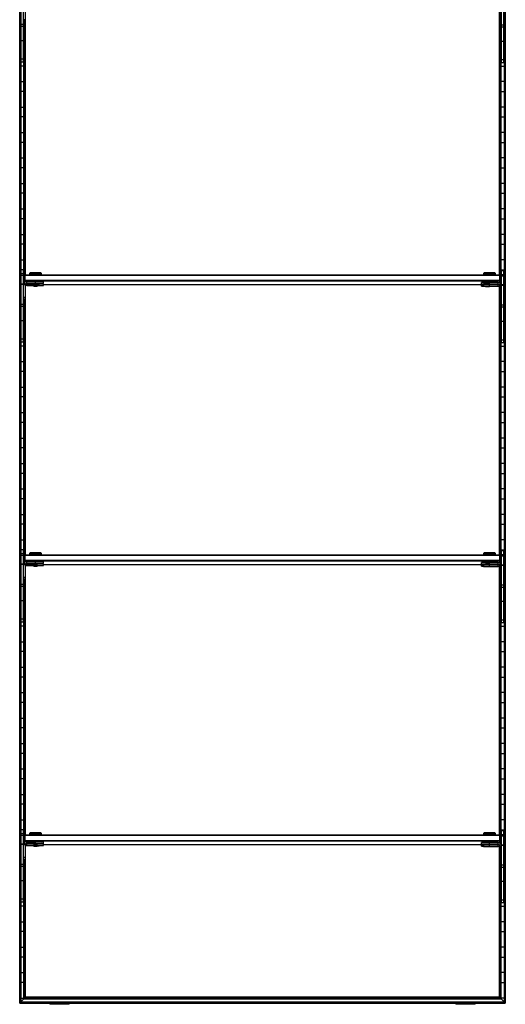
# Model space of a CAD drawing. Header units: millimetres. Extents: x -305 to 305, y -1202 to 1202.
# Tile 1 of 2: x -305 to 305, y -1202 to 36. Entities that reach past the tile are written whole.
import ezdxf

# ---------------------------------------------------------------- set-up
doc = ezdxf.new("R2010")
doc.units = ezdxf.units.MM

msp = doc.modelspace()

# ---------------------------------------------------------------- linework, layer by layer
at = {"color": 7, "linetype": 'Continuous', "lineweight": 25}
for p, q in [((-304.9, -1200), (-304.9, 1200)), ((-304.5, 1199.7), (-304.5, -1199.7)), ((-303.7, -1198.8), (-303.7, 1198.8)), ((-303.4, 1198.5), (-303.4, -1198.5)), ((303.4, 1198.5), (303.4, -1198.5)), ((303.7, -1198.8), (303.7, 1198.8)), ((304.5, 1199.7), (304.5, -1199.7)), ((304.9, 1200), (304.9, -1200)), ((-303, -17.2), (-303, 73.8)), ((-300, -17.2), (-300, 73.8)), ((300, -18.2), (300, 72.8)), ((303, -18.2), (303, 72.8)), ((-298, 54.8), (-298, 35.9)), ((-297.4, -284.5), (-297.4, 53.3)), ((297.4, -284.5), (297.4, 52.3)), ((298, 53.8), (298, 34.9)), ((-300, 30.1), (-303, 30.1)), ((-300, 27.5), (-303, 27.5)), ((-298, 35.9), (-300, 35.9)), ((-299.6, -295.5), (-299.6, 35.9)), ((-299.3, 35.9), (-299.3, -294.9)), ((-298.5, -285), (-298.5, 35.9)), ((-298.1, 35.9), (-298.1, -284.6)), ((298, 35.2), (300, 35.2)), ((298, 34.9), (300, 34.9)), ((298.1, 34.9), (298.1, -284.6)), ((298.5, -285), (298.5, 34.9)), ((299.3, 34.9), (299.3, -295.9)), ((299.6, -296.5), (299.6, 34.9)), ((303, 29.1), (300, 29.1)), ((303, 26.5), (300, 26.5)), ((-303, 22.2), (-303.4, 22.2)), ((-299.6, 22.2), (-300, 22.2)), ((299.6, 22.2), (300, 22.2)), ((303, 22.2), (303.4, 22.2)), ((-304.9, 0), (-303, 0)), ((-303.4, 9.8), (-303, 9.8)), ((-300, 9.6), (-303, 9.6)), ((-300, 9.8), (-299.6, 9.8)), ((-300, 0), (-297.4, 0)), ((300, 0), (297.4, 0)), ((300, 9.8), (299.6, 9.8)), ((303, 8.6), (300, 8.6)), ((303.4, 9.8), (303, 9.8)), ((304.9, 0), (303, 0)), ((-303.4, -9.8), (-303, -9.8)), ((-300, -9.8), (-299.6, -9.8)), ((300, -9.8), (299.6, -9.8)), ((303.4, -9.8), (303, -9.8)), ((-299.6, -22.2), (-303.4, -22.2)), ((-300, -13.6), (-303, -13.6)), ((-300, -17.2), (-303, -17.2)), ((299.6, -22.2), (303.4, -22.2)), ((303, -14.6), (300, -14.6)), ((303, -18.2), (300, -18.2)), ((-303.4, -41.8), (-299.6, -41.8)), ((303.4, -41.8), (299.6, -41.8)), ((-299.6, -54.2), (-303.4, -54.2)), ((299.6, -54.2), (303.4, -54.2)), ((-303.4, -73.8), (-299.6, -73.8)), ((303.4, -73.8), (299.6, -73.8)), ((-299.6, -86.2), (-303.4, -86.2)), ((299.6, -86.2), (303.4, -86.2)), ((-303.4, -105.8), (-299.6, -105.8)), ((303.4, -105.8), (299.6, -105.8)), ((-299.6, -118.2), (-303.4, -118.2)), ((299.6, -118.2), (303.4, -118.2)), ((-303.4, -137.8), (-299.6, -137.8)), ((303.4, -137.8), (299.6, -137.8)), ((-299.6, -150.2), (-303.4, -150.2)), ((299.6, -150.2), (303.4, -150.2)), ((-303.4, -169.8), (-299.6, -169.8)), ((303.4, -169.8), (299.6, -169.8)), ((-299.6, -182.2), (-303.4, -182.2)), ((299.6, -182.2), (303.4, -182.2)), ((-303.4, -201.8), (-299.6, -201.8)), ((303.4, -201.8), (299.6, -201.8)), ((-299.6, -214.2), (-303.4, -214.2)), ((299.6, -214.2), (303.4, -214.2)), ((-303.4, -233.8), (-299.6, -233.8)), ((303.4, -233.8), (299.6, -233.8)), ((-299.6, -246.2), (-303.4, -246.2)), ((299.6, -246.2), (303.4, -246.2)), ((-303.4, -265.8), (-299.6, -265.8)), ((303.4, -265.8), (299.6, -265.8)), ((-299.6, -278.2), (-303.4, -278.2)), ((-303, -369.2), (-303, -278.2)), ((-300, -283.5), (-303, -283.5)), ((-300, -369.2), (-300, -278.2)), ((-299, -285.5), (-298, -284.5)), ((-298, -293.7), (-298, -284.5)), ((-298, -284.5), (298, -284.5)), ((-291.7, -282.1), (-292.5, -282.9)), ((-292.5, -282.9), (-292.5, -284.3)), ((-291.8, -284.3), (-291.8, -284.5)), ((-285, -284.2), (-285, -282)), ((-285, -284.2), (-285, -284.5)), ((-277.5, -282.9), (-278.3, -282.1)), ((-278.2, -284.5), (-278.2, -284.3)), ((-277.5, -284.3), (-277.5, -282.9)), ((278.3, -282.1), (277.5, -282.9)), ((277.5, -282.9), (277.5, -284.3)), ((278.2, -284.3), (278.2, -284.5)), ((285, -284.2), (285, -282)), ((285, -284.2), (285, -284.5)), ((292.5, -282.9), (291.7, -282.1)), ((291.8, -284.5), (291.8, -284.3)), ((292.5, -284.3), (292.5, -282.9)), ((298, -294.7), (298, -284.5)), ((299, -285.5), (298, -284.5)), ((299.6, -278.2), (303.4, -278.2)), ((300, -370.2), (300, -279.2)), ((300, -279.2), (303, -279.2)), ((303, -284.5), (300, -284.5)), ((303, -370.2), (303, -279.2)), ((-300, -285.4), (-303, -285.4)), ((-300, -296.4), (-303, -296.4)), ((-300, -296.9), (-303, -296.9)), ((-299, -285.5), (-299, -294.5)), ((-299, -285.5), (-298, -285.5)), ((-298, -291.5), (-299, -291.5)), ((-298, -292.5), (-299, -291.5)), ((298, -285.5), (-298, -285.5)), ((-298, -291.5), (298, -291.5)), ((298, -292.5), (-298, -292.5)), ((-296, -295.5), (-296, -293.2)), ((-285, -293.2), (-296, -293.2)), ((-285, -295.2), (-296, -295.2)), ((-296, -295.5), (-287.5, -295.5)), ((-296, -298.1), (-296, -295.8)), ((-287.5, -295.8), (-296, -295.8)), ((-287.5, -295.3), (-287.5, -295.8)), ((-287.5, -295.8), (-287, -296.3)), ((-285, -295.2), (-285, -293.2)), ((-285, -296.3), (-285, -295.3)), ((-285, -297.8), (-285, -296.4)), ((-283, -296.3), (-282.5, -295.8)), ((-282.5, -295.8), (-282.5, -295.3)), ((-275, -295.3), (-275, -293.3)), ((-275, -298), (-275, -296)), ((-275, -296.8), (278.2, -296.8)), ((275, -296.3), (275, -294.3)), ((275, -299), (275, -297)), ((278.2, -293.3), (278.2, -294.2)), ((278.2, -296.5), (278.2, -296.8)), ((283, -296.3), (283, -296.3)), ((285, -296.2), (285, -293.2)), ((296, -294.2), (285, -294.2)), ((296, -296.2), (285, -296.2)), ((285, -296.3), (285, -296.3)), ((285, -296.4), (285, -296.4)), ((285, -296.5), (296, -296.5)), ((285, -298.8), (285, -296.5)), ((296, -296.8), (285, -296.8)), ((287, -296.3), (287, -296.3)), ((291.8, -294.2), (291.8, -293.3)), ((291.8, -296.8), (291.8, -296.5)), ((296, -296.5), (296, -294.2)), ((296, -299.1), (296, -296.8)), ((296.5, -296.8), (297.1, -296.8)), ((299, -285.5), (298, -285.5)), ((298, -291.5), (299, -291.5)), ((298, -292.5), (299, -291.5)), ((299, -285.5), (299, -295.5)), ((303, -286.4), (300, -286.4)), ((-303.4, -297.8), (-303, -297.8)), ((-298, -297.2), (-300, -297.2)), ((-298, -297.2), (-298, -316.1)), ((-297.4, -636.5), (-297.4, -298.7)), ((-285, -297.8), (-296, -297.8)), ((-296, -298.1), (-287.5, -298.1)), ((-287.5, -298), (-287.5, -298.5)), ((-287.5, -298.5), (-287, -299)), ((-285, -298.9), (-285, -297.9)), ((-283, -299), (-282.5, -298.5)), ((-282.5, -298.5), (-282.5, -298)), ((283, -298.9), (283, -299)), ((296, -298.8), (285, -298.8)), ((285, -298.9), (285, -298.9)), ((285, -299), (285, -299)), ((285, -299.1), (296, -299.1)), ((287, -299), (287, -298.9)), ((297.4, -636.5), (297.4, -299.7)), ((298, -298.2), (300, -298.2)), ((298, -298.2), (298, -317.1)), ((303, -297.4), (300, -297.4)), ((300, -297.8), (300, -297.8)), ((303, -297.9), (300, -297.9)), ((303.4, -297.8), (303, -297.8)), ((-303, -310.2), (-303.4, -310.2)), ((-298, -313.2), (-300, -313.2)), ((-298, -313.5), (-300, -313.5)), ((-298, -315.8), (-300, -315.8)), ((-298, -316.1), (-300, -316.1)), ((-299.6, -647.5), (-299.6, -316.1)), ((-299.3, -316.1), (-299.3, -646.9)), ((-298.5, -637), (-298.5, -316.1)), ((-298.1, -316.1), (-298.1, -636.6)), ((298, -314.2), (300, -314.2)), ((298, -314.5), (300, -314.5)), ((298, -316.8), (300, -316.8)), ((298, -317.1), (300, -317.1)), ((298.1, -317.1), (298.1, -636.6)), ((298.5, -637), (298.5, -317.1)), ((299.3, -317.1), (299.3, -647.9)), ((299.6, -648.5), (299.6, -317.1)), ((303, -310.2), (303.4, -310.2)), ((-303.4, -329.8), (-303, -329.8)), ((-300, -321.9), (-303, -321.9)), ((-300, -324.5), (-303, -324.5)), ((-300, -329.8), (-299.6, -329.8)), ((300, -329.8), (299.6, -329.8)), ((303, -322.9), (300, -322.9)), ((303, -325.5), (300, -325.5)), ((303.4, -329.8), (303, -329.8)), ((-303, -342.2), (-303.4, -342.2)), ((-300, -342.4), (-303, -342.4)), ((-299.6, -342.2), (-300, -342.2)), ((299.6, -342.2), (300, -342.2)), ((303, -343.4), (300, -343.4)), ((303, -342.2), (303.4, -342.2)), ((-303.4, -361.8), (-303, -361.8)), ((-300, -365.6), (-303, -365.6)), ((-300, -369.2), (-303, -369.2)), ((-300, -361.8), (-299.6, -361.8)), ((300, -361.8), (299.6, -361.8)), ((303, -366.6), (300, -366.6)), ((303, -370.2), (300, -370.2)), ((303.4, -361.8), (303, -361.8)), ((-299.6, -374.2), (-303.4, -374.2)), ((299.6, -374.2), (303.4, -374.2)), ((-303.4, -393.8), (-299.6, -393.8)), ((303.4, -393.8), (299.6, -393.8)), ((-299.6, -406.2), (-303.4, -406.2)), ((299.6, -406.2), (303.4, -406.2)), ((-303.4, -425.8), (-299.6, -425.8)), ((303.4, -425.8), (299.6, -425.8)), ((-299.6, -438.2), (-303.4, -438.2)), ((299.6, -438.2), (303.4, -438.2)), ((-303.4, -457.8), (-299.6, -457.8)), ((303.4, -457.8), (299.6, -457.8)), ((-299.6, -470.2), (-303.4, -470.2)), ((299.6, -470.2), (303.4, -470.2)), ((-303.4, -489.8), (-299.6, -489.8)), ((303.4, -489.8), (299.6, -489.8)), ((-299.6, -502.2), (-303.4, -502.2)), ((299.6, -502.2), (303.4, -502.2)), ((-303.4, -521.8), (-299.6, -521.8)), ((303.4, -521.8), (299.6, -521.8)), ((-299.6, -534.2), (-303.4, -534.2)), ((299.6, -534.2), (303.4, -534.2)), ((-303.4, -553.8), (-299.6, -553.8)), ((303.4, -553.8), (299.6, -553.8)), ((-299.6, -566.2), (-303.4, -566.2)), ((299.6, -566.2), (303.4, -566.2)), ((-303.4, -585.8), (-299.6, -585.8)), ((303.4, -585.8), (299.6, -585.8)), ((-299.6, -598.2), (-303.4, -598.2)), ((299.6, -598.2), (303.4, -598.2)), ((-303.4, -617.8), (-299.6, -617.8)), ((303.4, -617.8), (299.6, -617.8)), ((-299.6, -630.2), (-303.4, -630.2)), ((-303, -721.2), (-303, -630.2)), ((-300, -721.2), (-300, -630.2)), ((299.6, -630.2), (303.4, -630.2)), ((-300, -635.5), (-303, -635.5)), ((-300, -637.4), (-303, -637.4)), ((-299, -637.5), (-298, -636.5)), ((-299, -637.5), (-299, -646.5)), ((-299, -637.5), (-298, -637.5)), ((-298, -643.5), (-299, -643.5)), ((-298, -644.5), (-299, -643.5)), ((-298, -645.7), (-298, -636.5)), ((-298, -636.5), (298, -636.5)), ((298, -637.5), (-298, -637.5)), ((-298, -643.5), (298, -643.5)), ((-291.7, -634.1), (-292.5, -634.9)), ((-292.5, -634.9), (-292.5, -636.3)), ((-291.8, -636.3), (-291.8, -636.5)), ((-285, -636.2), (-285, -634)), ((-285, -636.2), (-285, -636.5)), ((-277.5, -634.9), (-278.3, -634.1)), ((-278.2, -636.5), (-278.2, -636.3)), ((-277.5, -636.3), (-277.5, -634.9)), ((278.3, -634.1), (277.5, -634.9)), ((277.5, -634.9), (277.5, -636.3)), ((278.2, -636.3), (278.2, -636.5)), ((285, -636.2), (285, -634)), ((285, -636.2), (285, -636.5)), ((292.5, -634.9), (291.7, -634.1)), ((291.8, -636.5), (291.8, -636.3)), ((292.5, -636.3), (292.5, -634.9)), ((298, -646.7), (298, -636.5)), ((299, -637.5), (298, -636.5)), ((299, -637.5), (298, -637.5)), ((298, -643.5), (299, -643.5)), ((298, -644.5), (299, -643.5)), ((299, -637.5), (299, -647.5)), ((300, -722.2), (300, -631.2)), ((300, -631.2), (303, -631.2)), ((303, -636.5), (300, -636.5)), ((303, -638.4), (300, -638.4)), ((303, -722.2), (303, -631.2)), ((-303.4, -649.8), (-303, -649.8)), ((-300, -648.4), (-303, -648.4)), ((-300, -648.9), (-303, -648.9)), ((-298, -649.2), (-300, -649.2)), ((298, -644.5), (-298, -644.5)), ((-298, -649.2), (-298, -668.1)), ((-297.4, -988.5), (-297.4, -650.7)), ((-296, -647.5), (-296, -645.2)), ((-285, -645.2), (-296, -645.2)), ((-285, -647.2), (-296, -647.2)), ((-296, -647.5), (-287.5, -647.5)), ((-296, -650.1), (-296, -647.8)), ((-287.5, -647.8), (-296, -647.8)), ((-285, -649.8), (-296, -649.8)), ((-296, -650.1), (-287.5, -650.1)), ((-287.5, -647.3), (-287.5, -647.8)), ((-287.5, -647.8), (-287, -648.3)), ((-287.5, -650), (-287.5, -650.5)), ((-287.5, -650.5), (-287, -651)), ((-285, -647.2), (-285, -645.2)), ((-285, -648.3), (-285, -647.3)), ((-285, -649.8), (-285, -648.4)), ((-285, -650.9), (-285, -649.9)), ((-283, -648.3), (-282.5, -647.8)), ((-283, -651), (-282.5, -650.5)), ((-282.5, -647.8), (-282.5, -647.3)), ((-282.5, -650.5), (-282.5, -650)), ((-275, -647.3), (-275, -645.3)), ((-275, -650), (-275, -648)), ((-275, -648.8), (278.2, -648.8)), ((275, -648.3), (275, -646.3)), ((275, -651), (275, -649)), ((278.2, -645.3), (278.2, -646.2)), ((278.2, -648.5), (278.2, -648.8)), ((283, -648.3), (283, -648.3)), ((283, -650.9), (283, -651)), ((285, -648.2), (285, -645.2)), ((296, -646.2), (285, -646.2)), ((296, -648.2), (285, -648.2)), ((285, -648.3), (285, -648.3)), ((285, -648.4), (285, -648.4)), ((285, -648.5), (296, -648.5)), ((285, -650.8), (285, -648.5)), ((296, -648.8), (285, -648.8)), ((296, -650.8), (285, -650.8)), ((285, -650.9), (285, -650.9)), ((285, -651), (285, -651)), ((285, -651.1), (296, -651.1)), ((287, -648.3), (287, -648.3)), ((287, -651), (287, -650.9)), ((291.8, -646.2), (291.8, -645.3)), ((291.8, -648.8), (291.8, -648.5)), ((296, -648.5), (296, -646.2)), ((296, -651.1), (296, -648.8)), ((296.5, -648.8), (297.1, -648.8)), ((297.4, -988.5), (297.4, -651.7)), ((298, -650.2), (298, -669.1)), ((298, -650.2), (300, -650.2)), ((303, -649.4), (300, -649.4)), ((300, -649.8), (300, -649.8)), ((303, -649.9), (300, -649.9)), ((303.4, -649.8), (303, -649.8)), ((-303, -662.2), (-303.4, -662.2)), ((-298, -665.2), (-300, -665.2)), ((-298, -665.5), (-300, -665.5)), ((-298, -667.8), (-300, -667.8)), ((-298, -668.1), (-300, -668.1)), ((-299.6, -999.5), (-299.6, -668.1)), ((-299.3, -668.1), (-299.3, -998.9)), ((-298.5, -989), (-298.5, -668.1)), ((-298.1, -668.1), (-298.1, -988.6)), ((298, -666.2), (300, -666.2)), ((298, -666.5), (300, -666.5)), ((303, -662.2), (303.4, -662.2)), ((-300, -673.9), (-303, -673.9)), ((-300, -676.5), (-303, -676.5)), ((298, -668.8), (300, -668.8)), ((298, -669.1), (300, -669.1)), ((298.1, -669.1), (298.1, -988.6)), ((298.5, -989), (298.5, -669.1)), ((299.3, -669.1), (299.3, -999.9)), ((299.6, -1000.5), (299.6, -669.1)), ((303, -674.9), (300, -674.9)), ((303, -677.5), (300, -677.5)), ((-303.4, -681.8), (-303, -681.8)), ((-300, -681.8), (-299.6, -681.8)), ((300, -681.8), (299.6, -681.8)), ((303.4, -681.8), (303, -681.8)), ((-303, -694.2), (-303.4, -694.2)), ((-300, -694.4), (-303, -694.4)), ((-299.6, -694.2), (-300, -694.2)), ((299.6, -694.2), (300, -694.2)), ((303, -695.4), (300, -695.4)), ((303, -694.2), (303.4, -694.2)), ((-303.4, -713.8), (-303, -713.8)), ((-300, -717.6), (-303, -717.6)), ((-300, -713.8), (-299.6, -713.8)), ((300, -713.8), (299.6, -713.8)), ((303.4, -713.8), (303, -713.8)), ((-299.6, -726.2), (-303.4, -726.2)), ((-300, -721.2), (-303, -721.2)), ((299.6, -726.2), (303.4, -726.2)), ((303, -718.6), (300, -718.6)), ((303, -722.2), (300, -722.2)), ((-303.4, -745.8), (-299.6, -745.8)), ((303.4, -745.8), (299.6, -745.8)), ((-299.6, -758.2), (-303.4, -758.2)), ((299.6, -758.2), (303.4, -758.2)), ((-303.4, -777.8), (-299.6, -777.8)), ((303.4, -777.8), (299.6, -777.8)), ((-299.6, -790.2), (-303.4, -790.2)), ((299.6, -790.2), (303.4, -790.2)), ((-303.4, -809.8), (-299.6, -809.8)), ((303.4, -809.8), (299.6, -809.8)), ((-299.6, -822.2), (-303.4, -822.2)), ((299.6, -822.2), (303.4, -822.2)), ((-303.4, -841.8), (-299.6, -841.8)), ((303.4, -841.8), (299.6, -841.8)), ((-299.6, -854.2), (-303.4, -854.2)), ((299.6, -854.2), (303.4, -854.2)), ((-303.4, -873.8), (-299.6, -873.8)), ((303.4, -873.8), (299.6, -873.8)), ((-299.6, -886.2), (-303.4, -886.2)), ((299.6, -886.2), (303.4, -886.2)), ((-303.4, -905.8), (-299.6, -905.8)), ((303.4, -905.8), (299.6, -905.8)), ((-299.6, -918.2), (-303.4, -918.2)), ((299.6, -918.2), (303.4, -918.2)), ((-303.4, -937.8), (-299.6, -937.8)), ((303.4, -937.8), (299.6, -937.8)), ((-299.6, -950.2), (-303.4, -950.2)), ((299.6, -950.2), (303.4, -950.2)), ((-303.4, -969.8), (-299.6, -969.8)), ((303.4, -969.8), (299.6, -969.8)), ((-299.6, -982.2), (-303.4, -982.2)), ((-303, -1073.2), (-303, -982.2)), ((-300, -987.5), (-303, -987.5)), ((-300, -989.4), (-303, -989.4)), ((-300, -1073.2), (-300, -982.2)), ((-299, -989.5), (-298, -988.5)), ((-299, -989.5), (-299, -998.5)), ((-299, -989.5), (-298, -989.5)), ((-298, -997.7), (-298, -988.5)), ((-298, -988.5), (298, -988.5)), ((298, -989.5), (-298, -989.5)), ((-291.7, -986.1), (-292.5, -986.9)), ((-292.5, -986.9), (-292.5, -988.3)), ((-291.8, -988.3), (-291.8, -988.5)), ((-285, -988.2), (-285, -986)), ((-285, -988.2), (-285, -988.5)), ((-277.5, -986.9), (-278.3, -986.1)), ((-278.2, -988.5), (-278.2, -988.3)), ((-277.5, -988.3), (-277.5, -986.9)), ((278.3, -986.1), (277.5, -986.9)), ((277.5, -986.9), (277.5, -988.3)), ((278.2, -988.3), (278.2, -988.5)), ((285, -988.2), (285, -986)), ((285, -988.2), (285, -988.5)), ((292.5, -986.9), (291.7, -986.1)), ((291.8, -988.5), (291.8, -988.3)), ((292.5, -988.3), (292.5, -986.9)), ((298, -998.7), (298, -988.5)), ((299, -989.5), (298, -988.5)), ((299, -989.5), (298, -989.5)), ((299, -989.5), (299, -999.5)), ((299.6, -982.2), (303.4, -982.2)), ((300, -1074.2), (300, -983.2)), ((300, -983.2), (303, -983.2)), ((303, -988.5), (300, -988.5)), ((303, -1074.2), (303, -983.2)), ((-303.4, -1001.8), (-303, -1001.8)), ((-300, -1000.4), (-303, -1000.4)), ((-300, -1000.9), (-303, -1000.9)), ((-298, -1001.2), (-300, -1001.2)), ((-298, -995.5), (-299, -995.5)), ((-298, -996.5), (-299, -995.5)), ((-298, -995.5), (298, -995.5)), ((298, -996.5), (-298, -996.5)), ((-298, -1001.2), (-298, -1020.1)), ((-296, -999.5), (-296, -997.2)), ((-285, -997.2), (-296, -997.2)), ((-285, -999.2), (-296, -999.2)), ((-296, -999.5), (-287.5, -999.5)), ((-296, -1002.1), (-296, -999.8)), ((-287.5, -999.8), (-296, -999.8)), ((-285, -1001.8), (-296, -1001.8)), ((-296, -1002.1), (-287.5, -1002.1)), ((-287.5, -999.3), (-287.5, -999.8)), ((-287.5, -999.8), (-287, -1000.3)), ((-287.5, -1002), (-287.5, -1002.5)), ((-287.5, -1002.5), (-287, -1003)), ((-285, -999.2), (-285, -997.2)), ((-285, -1000.3), (-285, -999.3)), ((-285, -1001.8), (-285, -1000.4)), ((-285, -1002.9), (-285, -1001.9)), ((-283, -1000.3), (-282.5, -999.8)), ((-283, -1003), (-282.5, -1002.5)), ((-282.5, -999.8), (-282.5, -999.3)), ((-282.5, -1002.5), (-282.5, -1002)), ((-275, -999.3), (-275, -997.3)), ((-275, -1002), (-275, -1000)), ((-275, -1000.8), (278.2, -1000.8)), ((275, -1000.3), (275, -998.3)), ((275, -1003), (275, -1001)), ((278.2, -997.3), (278.2, -998.2)), ((278.2, -1000.5), (278.2, -1000.8)), ((283, -1000.3), (283, -1000.3)), ((285, -1000.2), (285, -997.2)), ((296, -998.2), (285, -998.2)), ((296, -1000.2), (285, -1000.2)), ((285, -1000.3), (285, -1000.3)), ((285, -1000.4), (285, -1000.4)), ((285, -1002.8), (285, -1000.5)), ((285, -1000.5), (296, -1000.5)), ((296, -1000.8), (285, -1000.8)), ((287, -1000.3), (287, -1000.3)), ((291.8, -998.2), (291.8, -997.3)), ((291.8, -1000.8), (291.8, -1000.5)), ((296, -1000.5), (296, -998.2)), ((296, -1003.1), (296, -1000.8)), ((296.5, -1000.8), (297.1, -1000.8)), ((298, -995.5), (299, -995.5)), ((298, -996.5), (299, -995.5)), ((298, -1002.2), (298, -1021.1)), ((298, -1002.2), (300, -1002.2)), ((303, -990.4), (300, -990.4)), ((303, -1001.4), (300, -1001.4)), ((300, -1001.8), (300, -1001.8)), ((303, -1001.9), (300, -1001.9)), ((303.4, -1001.8), (303, -1001.8)), ((-303, -1014.2), (-303.4, -1014.2)), ((-297.4, -1192.5), (-297.4, -1002.7)), ((283, -1002.9), (283, -1003)), ((296, -1002.8), (285, -1002.8)), ((285, -1002.9), (285, -1002.9)), ((285, -1003), (285, -1003)), ((285, -1003.1), (296, -1003.1)), ((287, -1003), (287, -1002.9)), ((297.4, -1192.5), (297.4, -1003.7)), ((303, -1014.2), (303.4, -1014.2)), ((-300, -1025.9), (-303, -1025.9)), ((-298, -1017.2), (-300, -1017.2)), ((-298, -1017.5), (-300, -1017.5)), ((-298, -1019.8), (-300, -1019.8)), ((-298, -1020.1), (-300, -1020.1)), ((-299.6, -1194.8), (-299.6, -1020.1)), ((-299.3, -1020.1), (-299.3, -1194.4)), ((-298.5, -1193.6), (-298.5, -1020.1)), ((-298.1, -1020.1), (-298.1, -1193.2)), ((298, -1018.2), (300, -1018.2)), ((298, -1018.5), (300, -1018.5)), ((298, -1020.8), (300, -1020.8)), ((298, -1021.1), (300, -1021.1)), ((298.1, -1021.1), (298.1, -1193.2)), ((298.5, -1193.6), (298.5, -1021.1)), ((299.3, -1021.1), (299.3, -1194.4)), ((299.6, -1194.8), (299.6, -1021.1)), ((303, -1026.9), (300, -1026.9)), ((-303.4, -1033.8), (-303, -1033.8)), ((-300, -1028.5), (-303, -1028.5)), ((-300, -1033.8), (-299.6, -1033.8)), ((300, -1033.8), (299.6, -1033.8)), ((303, -1029.5), (300, -1029.5)), ((303.4, -1033.8), (303, -1033.8)), ((-303, -1046.2), (-303.4, -1046.2)), ((-300, -1046.4), (-303, -1046.4)), ((-299.6, -1046.2), (-300, -1046.2)), ((299.6, -1046.2), (300, -1046.2)), ((303, -1047.4), (300, -1047.4)), ((303, -1046.2), (303.4, -1046.2)), ((-303.4, -1065.8), (-303, -1065.8)), ((-300, -1069.6), (-303, -1069.6)), ((-300, -1073.2), (-303, -1073.2)), ((-300, -1065.8), (-299.6, -1065.8)), ((300, -1065.8), (299.6, -1065.8)), ((303, -1070.6), (300, -1070.6)), ((303, -1074.2), (300, -1074.2)), ((303.4, -1065.8), (303, -1065.8)), ((-299.6, -1078.2), (-303.4, -1078.2)), ((299.6, -1078.2), (303.4, -1078.2)), ((-303.4, -1097.8), (-299.6, -1097.8)), ((303.4, -1097.8), (299.6, -1097.8)), ((-299.6, -1110.2), (-303.4, -1110.2)), ((299.6, -1110.2), (303.4, -1110.2)), ((-303.4, -1129.8), (-299.6, -1129.8)), ((303.4, -1129.8), (299.6, -1129.8)), ((-299.6, -1142.2), (-303.4, -1142.2)), ((299.6, -1142.2), (303.4, -1142.2)), ((-303.4, -1161.8), (-299.6, -1161.8)), ((303.4, -1161.8), (299.6, -1161.8)), ((-299.6, -1174.2), (-303.4, -1174.2)), ((299.6, -1174.2), (303.4, -1174.2)), ((-304.9, -1200), (304.9, -1200)), ((-304.5, -1199.7), (-303.7, -1198.8)), ((-304.5, -1199.7), (304.5, -1199.7)), ((-303.7, -1198.8), (303.7, -1198.8)), ((-303.4, -1193.8), (-299.6, -1193.8)), ((-299.6, -1194.8), (-303.4, -1198.5)), ((-303.4, -1198.5), (303.4, -1198.5)), ((-299.6, -1194.8), (299.6, -1194.8)), ((-299.3, -1194.4), (-298.5, -1193.6)), ((-299.3, -1194.4), (299.3, -1194.4)), ((-298.5, -1193.6), (298.5, -1193.6)), ((-297.4, -1192.5), (-298.1, -1193.2)), ((-298.1, -1193.2), (298.1, -1193.2)), ((297.4, -1192.5), (-297.4, -1192.5)), ((-267, -1200), (-267, -1201.6)), ((-261.5, -1200), (-261.5, -1201.6)), ((-242.8, -1201.6), (-242.8, -1200)), ((242.8, -1200), (242.8, -1201.6)), ((249.3, -1200), (249.3, -1201.6)), ((267, -1201.6), (267, -1200)), ((297.4, -1192.5), (298.1, -1193.2)), ((299.3, -1194.4), (298.5, -1193.6)), ((303.4, -1193.8), (299.6, -1193.8)), ((299.6, -1194.8), (303.4, -1198.5)), ((304.5, -1199.7), (303.7, -1198.8)), ((-242.8, -1201.6), (-267, -1201.6)), ((267, -1201.6), (242.8, -1201.6))]:
    msp.add_line(p, q, dxfattribs=at)
at = {"color": 7, "linetype": 'Continuous', "lineweight": 25, "flags": 128}
for points in [[(-292.1, -284.4), (-292.3, -284.4), (-292.5, -284.3), (-292.3, -284.3), (-291.8, -284.3), (-290.9, -284.3), (-289.7, -284.2), (-288.3, -284.2), (-286.7, -284.2), (-285, -284.2)], [(-291.8, -284.4), (-291.8, -284.4), (-292, -284.4)], [(-285, -284.2), (-283.3, -284.2), (-281.7, -284.2), (-280.3, -284.2), (-279.1, -284.3), (-278.2, -284.3), (-277.7, -284.3), (-277.5, -284.3), (-277.7, -284.4), (-278.2, -284.4), (-278.2, -284.4)], [(277.9, -284.4), (277.7, -284.4), (277.5, -284.3), (277.7, -284.3), (278.2, -284.3), (279.1, -284.3), (280.3, -284.2), (281.7, -284.2), (283.3, -284.2), (285, -284.2)], [(278.2, -284.4), (278.2, -284.4), (278, -284.4)], [(285, -284.2), (286.7, -284.2), (288.3, -284.2), (289.7, -284.2), (290.9, -284.3), (291.8, -284.3), (292.3, -284.3), (292.5, -284.3), (292.3, -284.4), (291.8, -284.4), (291.8, -284.4)], [(-296, -295.8), (-296.8, -295.9), (-297.3, -296)], [(-285, -296.3), (-285.8, -296.3), (-286.4, -296.3), (-286.8, -296.3), (-287, -296.3), (-286.8, -296.4), (-286.4, -296.4), (-285.8, -296.4), (-285, -296.4)], [(-285, -296.4), (-284.2, -296.4), (-283.6, -296.4), (-283.2, -296.4), (-283, -296.3), (-283.2, -296.3), (-283.6, -296.3), (-284.2, -296.3), (-285, -296.3)], [(285, -296.4), (284.1, -296.4), (283.4, -296.4), (282.9, -296.4), (282.8, -296.3), (282.9, -296.3), (283.4, -296.3), (284.1, -296.3), (285, -296.3)], [(285, -296.3), (284.2, -296.3), (283.6, -296.3), (283.2, -296.3), (283, -296.3), (283.2, -296.4), (283.6, -296.4), (284.2, -296.4), (285, -296.4)], [(285, -296.4), (285.8, -296.4), (286.4, -296.4), (286.8, -296.4), (287, -296.3), (286.8, -296.3), (286.4, -296.3), (285.8, -296.3), (285, -296.3)], [(285, -296.3), (285.9, -296.3), (286.6, -296.3), (287.1, -296.3), (287.2, -296.3), (287.1, -296.4), (286.6, -296.4), (285.9, -296.4), (285, -296.4)], [(297.3, -297), (296.8, -296.9), (296, -296.8)], [(-285, -298.9), (-285.8, -298.9), (-286.4, -298.9), (-286.8, -298.9), (-287, -299), (-286.8, -299), (-286.4, -299), (-285.8, -299), (-285, -299)], [(-285, -299), (-284.2, -299), (-283.6, -299), (-283.2, -299), (-283, -299), (-283.2, -298.9), (-283.6, -298.9), (-284.2, -298.9), (-285, -298.9)], [(285, -299), (284.1, -299), (283.4, -299), (282.9, -299), (282.8, -299), (282.9, -298.9), (283.4, -298.9), (284.1, -298.9), (285, -298.9)], [(285, -298.9), (284.2, -298.9), (283.6, -298.9), (283.2, -298.9), (283, -299), (283.2, -299), (283.6, -299), (284.2, -299), (285, -299)], [(285, -299), (285.8, -299), (286.4, -299), (286.8, -299), (287, -299), (286.8, -298.9), (286.4, -298.9), (285.8, -298.9), (285, -298.9)], [(285, -298.9), (285.9, -298.9), (286.6, -298.9), (287.1, -298.9), (287.2, -299), (287.1, -299), (286.6, -299), (285.9, -299), (285, -299)], [(-292.1, -636.4), (-292.3, -636.4), (-292.5, -636.3), (-292.3, -636.3), (-291.8, -636.3), (-290.9, -636.3), (-289.7, -636.2), (-288.3, -636.2), (-286.7, -636.2), (-285, -636.2)], [(-291.8, -636.4), (-291.8, -636.4), (-292, -636.4)], [(-285, -636.2), (-283.3, -636.2), (-281.7, -636.2), (-280.3, -636.2), (-279.1, -636.3), (-278.2, -636.3), (-277.7, -636.3), (-277.5, -636.3), (-277.7, -636.4), (-278.2, -636.4), (-278.2, -636.4)], [(277.9, -636.4), (277.7, -636.4), (277.5, -636.3), (277.7, -636.3), (278.2, -636.3), (279.1, -636.3), (280.3, -636.2), (281.7, -636.2), (283.3, -636.2), (285, -636.2)], [(278.2, -636.4), (278.2, -636.4), (278, -636.4)], [(285, -636.2), (286.7, -636.2), (288.3, -636.2), (289.7, -636.2), (290.9, -636.3), (291.8, -636.3), (292.3, -636.3), (292.5, -636.3), (292.3, -636.4), (291.8, -636.4), (291.8, -636.4)], [(-296, -647.8), (-296.8, -647.9), (-297.3, -648)], [(-285, -648.3), (-285.8, -648.3), (-286.4, -648.3), (-286.8, -648.3), (-287, -648.3), (-286.8, -648.4), (-286.4, -648.4), (-285.8, -648.4), (-285, -648.4)], [(-285, -650.9), (-285.8, -650.9), (-286.4, -650.9), (-286.8, -650.9), (-287, -651), (-286.8, -651), (-286.4, -651), (-285.8, -651), (-285, -651)], [(-285, -648.4), (-284.2, -648.4), (-283.6, -648.4), (-283.2, -648.4), (-283, -648.3), (-283.2, -648.3), (-283.6, -648.3), (-284.2, -648.3), (-285, -648.3)], [(-285, -651), (-284.2, -651), (-283.6, -651), (-283.2, -651), (-283, -651), (-283.2, -650.9), (-283.6, -650.9), (-284.2, -650.9), (-285, -650.9)], [(285, -648.4), (284.1, -648.4), (283.4, -648.4), (282.9, -648.4), (282.8, -648.3), (282.9, -648.3), (283.4, -648.3), (284.1, -648.3), (285, -648.3)], [(285, -651), (284.1, -651), (283.4, -651), (282.9, -651), (282.8, -651), (282.9, -650.9), (283.4, -650.9), (284.1, -650.9), (285, -650.9)], [(285, -648.3), (284.2, -648.3), (283.6, -648.3), (283.2, -648.3), (283, -648.3), (283.2, -648.4), (283.6, -648.4), (284.2, -648.4), (285, -648.4)], [(285, -650.9), (284.2, -650.9), (283.6, -650.9), (283.2, -650.9), (283, -651), (283.2, -651), (283.6, -651), (284.2, -651), (285, -651)], [(285, -648.4), (285.8, -648.4), (286.4, -648.4), (286.8, -648.4), (287, -648.3), (286.8, -648.3), (286.4, -648.3), (285.8, -648.3), (285, -648.3)], [(285, -648.3), (285.9, -648.3), (286.6, -648.3), (287.1, -648.3), (287.2, -648.3), (287.1, -648.4), (286.6, -648.4), (285.9, -648.4), (285, -648.4)], [(285, -651), (285.8, -651), (286.4, -651), (286.8, -651), (287, -651), (286.8, -650.9), (286.4, -650.9), (285.8, -650.9), (285, -650.9)], [(285, -650.9), (285.9, -650.9), (286.6, -650.9), (287.1, -650.9), (287.2, -651), (287.1, -651), (286.6, -651), (285.9, -651), (285, -651)], [(297.3, -649), (296.8, -648.9), (296, -648.8)], [(-292.1, -988.4), (-292.3, -988.4), (-292.5, -988.3), (-292.3, -988.3), (-291.8, -988.3), (-290.9, -988.3), (-289.7, -988.2), (-288.3, -988.2), (-286.7, -988.2), (-285, -988.2)], [(-291.8, -988.4), (-291.8, -988.4), (-292, -988.4)], [(-285, -988.2), (-283.3, -988.2), (-281.7, -988.2), (-280.3, -988.2), (-279.1, -988.3), (-278.2, -988.3), (-277.7, -988.3), (-277.5, -988.3), (-277.7, -988.4), (-278.2, -988.4), (-278.2, -988.4)], [(277.9, -988.4), (277.7, -988.4), (277.5, -988.3), (277.7, -988.3), (278.2, -988.3), (279.1, -988.3), (280.3, -988.2), (281.7, -988.2), (283.3, -988.2), (285, -988.2)], [(278.2, -988.4), (278.2, -988.4), (278, -988.4)], [(285, -988.2), (286.7, -988.2), (288.3, -988.2), (289.7, -988.2), (290.9, -988.3), (291.8, -988.3), (292.3, -988.3), (292.5, -988.3), (292.3, -988.4), (291.8, -988.4), (291.8, -988.4)], [(-296, -999.8), (-296.8, -999.9), (-297.3, -1000)], [(-285, -1000.3), (-285.8, -1000.3), (-286.4, -1000.3), (-286.8, -1000.3), (-287, -1000.3), (-286.8, -1000.4), (-286.4, -1000.4), (-285.8, -1000.4), (-285, -1000.4)], [(-285, -1000.4), (-284.2, -1000.4), (-283.6, -1000.4), (-283.2, -1000.4), (-283, -1000.3), (-283.2, -1000.3), (-283.6, -1000.3), (-284.2, -1000.3), (-285, -1000.3)], [(285, -1000.4), (284.1, -1000.4), (283.4, -1000.4), (282.9, -1000.4), (282.8, -1000.3), (282.9, -1000.3), (283.4, -1000.3), (284.1, -1000.3), (285, -1000.3)], [(285, -1000.3), (284.2, -1000.3), (283.6, -1000.3), (283.2, -1000.3), (283, -1000.3), (283.2, -1000.4), (283.6, -1000.4), (284.2, -1000.4), (285, -1000.4)], [(285, -1000.4), (285.8, -1000.4), (286.4, -1000.4), (286.8, -1000.4), (287, -1000.3), (286.8, -1000.3), (286.4, -1000.3), (285.8, -1000.3), (285, -1000.3)], [(285, -1000.3), (285.9, -1000.3), (286.6, -1000.3), (287.1, -1000.3), (287.2, -1000.3), (287.1, -1000.4), (286.6, -1000.4), (285.9, -1000.4), (285, -1000.4)], [(297.3, -1001), (296.8, -1000.9), (296, -1000.8)], [(-285, -1002.9), (-285.8, -1002.9), (-286.4, -1002.9), (-286.8, -1002.9), (-287, -1003), (-286.8, -1003), (-286.4, -1003), (-285.8, -1003), (-285, -1003)], [(-285, -1003), (-284.2, -1003), (-283.6, -1003), (-283.2, -1003), (-283, -1003), (-283.2, -1002.9), (-283.6, -1002.9), (-284.2, -1002.9), (-285, -1002.9)], [(285, -1003), (284.1, -1003), (283.4, -1003), (282.9, -1003), (282.8, -1003), (282.9, -1002.9), (283.4, -1002.9), (284.1, -1002.9), (285, -1002.9)], [(285, -1002.9), (284.2, -1002.9), (283.6, -1002.9), (283.2, -1002.9), (283, -1003), (283.2, -1003), (283.6, -1003), (284.2, -1003), (285, -1003)], [(285, -1003), (285.8, -1003), (286.4, -1003), (286.8, -1003), (287, -1003), (286.8, -1002.9), (286.4, -1002.9), (285.8, -1002.9), (285, -1002.9)], [(285, -1002.9), (285.9, -1002.9), (286.6, -1002.9), (287.1, -1002.9), (287.2, -1003), (287.1, -1003), (286.6, -1003), (285.9, -1003), (285, -1003)]]:
    msp.add_lwpolyline(points, dxfattribs=at)
at = {"color": 7, "linetype": 'Continuous', "lineweight": 25}
for centre, radius, start, end in [((-286.6, -406.2), 123.4, 89.2585, 92.7412), ((-286.6, -388.6), 104.4, 89.1473, 92.8524), ((-286.5, -389.3), 107.3, 89.1797, 92.7854), ((-282.9, -358.6), 76.6, 86.4932, 91.5417), ((-282.8, -374.4), 91.7, 86.6554, 91.3449), ((-282.9, -358.2), 74, 86.3875, 91.6128), ((283.4, -406.2), 123.4, 89.2585, 92.7412), ((283.4, -388.6), 104.4, 89.1473, 92.8524), ((283.5, -389.3), 107.3, 89.1797, 92.7854), ((287.1, -358.6), 76.6, 86.4932, 91.5417), ((287.2, -374.4), 91.7, 86.6554, 91.3449), ((287.1, -358.2), 74, 86.3875, 91.6128), ((-296, -297.2), 4, 89.9956, 179.9956), ((-296, -297.2), 2, 89.9956, 179.9956), ((-296, -297.5), 2, 89.9956, 179.9956), ((-285.6, -331.6), 35.8, 89.0014, 92.9983), ((-282.5, -436.5), 143.4, 87.0017, 90.9986), ((-282.5, -438.5), 143.4, 87.0017, 90.9986), ((-284.4, -331.6), 35.8, 87.0017, 90.9986), ((-281.4, -177.7), 117.9, 269.4668, 273.1146), ((-280.7, -381.8), 86, 86.2109, 91.2077), ((282.5, -437.5), 143.4, 89.0014, 92.9983), ((282.5, -439.5), 143.4, 89.0014, 92.9983), ((282.5, -153.1), 143.4, 267.0017, 270.9986), ((282.5, -440.2), 143.4, 89.0014, 92.9983), ((283.4, -397.6), 104.4, 89.1473, 92.8524), ((287.1, -367.2), 74, 86.3875, 91.6128), ((296, -298.2), 4, 0.0044, 90.0044), ((296, -298.2), 2, 0.0044, 90.0044), ((296, -298.5), 2, 0.0044, 90.0044), ((-296, -299.8), 2, 89.9956, 179.9956), ((-296, -300.1), 2, 89.9956, 179.9956), ((-285.6, -334.3), 35.8, 89.0014, 92.9983), ((-282.5, -441.2), 143.4, 87.0017, 90.9986), ((-284.4, -334.3), 35.8, 87.0017, 90.9986), ((-281.4, -180.3), 117.9, 269.4668, 273.1146), ((282.5, -442.2), 143.4, 89.0014, 92.9983), ((282.5, -155.8), 143.4, 267.0017, 270.9986), ((296, -300.8), 2, 0.0044, 90.0044), ((296, -301.1), 2, 0.0044, 90.0044), ((-286.6, -758.2), 123.4, 89.2585, 92.7412), ((-286.6, -740.6), 104.4, 89.1473, 92.8524), ((-286.5, -741.3), 107.3, 89.1797, 92.7854), ((-282.9, -710.6), 76.6, 86.4932, 91.5417), ((-282.8, -726.4), 91.7, 86.6554, 91.3449), ((-282.9, -710.2), 74, 86.3875, 91.6128), ((283.4, -758.2), 123.4, 89.2585, 92.7412), ((283.4, -740.6), 104.4, 89.1473, 92.8524), ((283.5, -741.3), 107.3, 89.1797, 92.7854), ((287.1, -710.6), 76.6, 86.4932, 91.5417), ((287.2, -726.4), 91.7, 86.6554, 91.3449), ((287.1, -710.2), 74, 86.3875, 91.6128), ((-296, -649.2), 4, 89.9956, 179.9956), ((-296, -649.2), 2, 89.9956, 179.9956), ((-296, -649.5), 2, 89.9956, 179.9956), ((-296, -651.8), 2, 89.9956, 179.9956), ((-296, -652.1), 2, 89.9956, 179.9956), ((-285.6, -683.6), 35.8, 89.0014, 92.9983), ((-285.6, -686.3), 35.8, 89.0014, 92.9983), ((-282.5, -788.5), 143.4, 87.0017, 90.9986), ((-282.5, -790.5), 143.4, 87.0017, 90.9986), ((-284.4, -683.6), 35.8, 87.0017, 90.9986), ((-282.5, -793.2), 143.4, 87.0017, 90.9986), ((-284.4, -686.3), 35.8, 87.0017, 90.9986), ((-281.4, -529.7), 117.9, 269.4668, 273.1146), ((-280.7, -733.8), 86, 86.2109, 91.2077), ((-281.4, -532.3), 117.9, 269.4668, 273.1146), ((282.5, -789.5), 143.4, 89.0014, 92.9983), ((282.5, -791.5), 143.4, 89.0014, 92.9983), ((282.5, -505.1), 143.4, 267.0017, 270.9986), ((282.5, -792.2), 143.4, 89.0014, 92.9983), ((282.5, -794.2), 143.4, 89.0014, 92.9983), ((282.5, -507.8), 143.4, 267.0017, 270.9986), ((283.4, -749.6), 104.4, 89.1473, 92.8524), ((287.1, -719.2), 74, 86.3875, 91.6128), ((296, -650.2), 4, 0.0044, 90.0044), ((296, -650.2), 2, 0.0044, 90.0044), ((296, -650.5), 2, 0.0044, 90.0044), ((296, -652.8), 2, 0.0044, 90.0044), ((296, -653.1), 2, 0.0044, 90.0044), ((-286.6, -1110.2), 123.4, 89.2585, 92.7412), ((-286.6, -1092.6), 104.4, 89.1473, 92.8524), ((-286.5, -1093.3), 107.3, 89.1797, 92.7854), ((-282.9, -1062.6), 76.6, 86.4932, 91.5417), ((-282.8, -1078.4), 91.7, 86.6554, 91.3449), ((-282.9, -1062.2), 74, 86.3875, 91.6128), ((283.4, -1110.2), 123.4, 89.2585, 92.7412), ((283.4, -1092.6), 104.4, 89.1473, 92.8524), ((283.5, -1093.3), 107.3, 89.1797, 92.7854), ((287.1, -1062.6), 76.6, 86.4932, 91.5417), ((287.2, -1078.4), 91.7, 86.6554, 91.3449), ((287.1, -1062.2), 74, 86.3875, 91.6128), ((-296, -1001.2), 4, 89.9956, 179.9956), ((-296, -1001.2), 2, 89.9956, 179.9956), ((-296, -1001.5), 2, 89.9956, 179.9956), ((-296, -1003.8), 2, 89.9956, 179.9956), ((-296, -1004.1), 2, 89.9956, 179.9956), ((-285.6, -1035.6), 35.8, 89.0014, 92.9983), ((-285.6, -1038.3), 35.8, 89.0014, 92.9983), ((-282.5, -1140.5), 143.4, 87.0017, 90.9986), ((-282.5, -1142.5), 143.4, 87.0017, 90.9986), ((-284.4, -1035.6), 35.8, 87.0017, 90.9986), ((-282.5, -1145.2), 143.4, 87.0017, 90.9986), ((-284.4, -1038.3), 35.8, 87.0017, 90.9986), ((-281.4, -881.7), 117.9, 269.4668, 273.1146), ((-280.7, -1085.8), 86, 86.2109, 91.2077), ((-281.4, -884.3), 117.9, 269.4668, 273.1146), ((282.5, -1141.5), 143.4, 89.0014, 92.9983), ((282.5, -1143.5), 143.4, 89.0014, 92.9983), ((282.5, -857.1), 143.4, 267.0017, 270.9986), ((282.5, -1144.2), 143.4, 89.0014, 92.9983), ((283.4, -1101.6), 104.4, 89.1473, 92.8524), ((287.1, -1071.2), 74, 86.3875, 91.6128), ((296, -1002.2), 4, 0.0044, 90.0044), ((296, -1002.2), 2, 0.0044, 90.0044), ((296, -1002.5), 2, 0.0044, 90.0044), ((282.5, -1146.2), 143.4, 89.0014, 92.9983), ((282.5, -859.8), 143.4, 267.0017, 270.9986), ((296, -1004.8), 2, 0.0044, 90.0044), ((296, -1005.1), 2, 0.0044, 90.0044)]:
    msp.add_arc(centre, radius, start, end, dxfattribs=at)
for points, knots in [([(-304.5, -1199.7), (-304.6, -1199.7), (-304.7, -1199.8), (-304.8, -1199.9), (-304.8, -1200), (-304.9, -1200), (-304.9, -1200), (-304.9, -1200)], [0, 0, 0, 0, 0.31012, 0.616121, 0.758896, 0.886022, 1, 1, 1, 1]), ([(-304.5, -1199.7), (-304.6, -1199.7), (-304.7, -1199.8), (-304.8, -1199.9), (-304.8, -1200), (-304.9, -1200), (-304.9, -1200), (-304.9, -1200)], [0, 0, 0, 0, 0.31012, 0.616121, 0.758896, 0.886022, 1, 1, 1, 1]), ([(-303.4, -1198.5), (-303.4, -1198.5), (-303.4, -1198.5), (-303.4, -1198.6), (-303.5, -1198.6), (-303.6, -1198.7), (-303.7, -1198.8), (-303.7, -1198.8)], [0, 0, 0, 0, 0.146754, 0.316126, 0.510248, 0.757793, 1, 1, 1, 1]), ([(-303.4, -1198.5), (-303.4, -1198.5), (-303.4, -1198.5), (-303.4, -1198.6), (-303.5, -1198.6), (-303.6, -1198.7), (-303.7, -1198.8), (-303.7, -1198.8)], [0, 0, 0, 0, 0.146754, 0.316126, 0.510248, 0.757793, 1, 1, 1, 1]), ([(-299.3, -1194.4), (-299.3, -1194.4), (-299.4, -1194.5), (-299.5, -1194.7), (-299.6, -1194.7), (-299.6, -1194.7), (-299.6, -1194.7), (-299.6, -1194.8)], [0, 0, 0, 0, 0.31012, 0.616121, 0.758896, 0.886022, 1, 1, 1, 1]), ([(-299.3, -1194.4), (-299.3, -1194.4), (-299.4, -1194.5), (-299.5, -1194.7), (-299.6, -1194.7), (-299.6, -1194.7), (-299.6, -1194.7), (-299.6, -1194.8)], [0, 0, 0, 0, 0.31012, 0.616121, 0.758896, 0.886022, 1, 1, 1, 1]), ([(-298.1, -1193.2), (-298.1, -1193.3), (-298.1, -1193.3), (-298.2, -1193.3), (-298.3, -1193.4), (-298.4, -1193.5), (-298.4, -1193.6), (-298.5, -1193.6)], [0, 0, 0, 0, 0.146754, 0.316126, 0.510248, 0.757793, 1, 1, 1, 1]), ([(-298.1, -1193.2), (-298.1, -1193.3), (-298.1, -1193.3), (-298.2, -1193.3), (-298.3, -1193.4), (-298.4, -1193.5), (-298.4, -1193.6), (-298.5, -1193.6)], [0, 0, 0, 0, 0.146754, 0.316126, 0.510248, 0.757793, 1, 1, 1, 1]), ([(298.1, -1193.2), (298.1, -1193.3), (298.1, -1193.3), (298.2, -1193.3), (298.3, -1193.4), (298.4, -1193.5), (298.4, -1193.6), (298.5, -1193.6)], [0, 0, 0, 0, 0.146754, 0.316126, 0.510248, 0.757793, 1, 1, 1, 1]), ([(298.1, -1193.2), (298.1, -1193.2), (298.1, -1193.3), (298.2, -1193.3), (298.2, -1193.3), (298.3, -1193.4), (298.3, -1193.4), (298.4, -1193.5), (298.4, -1193.6), (298.5, -1193.6)], [0, 0, 0, 0, 0.25, 0.25, 0.5, 0.5, 0.75, 0.75, 1, 1, 1, 1]), ([(299.3, -1194.4), (299.3, -1194.4), (299.4, -1194.5), (299.5, -1194.7), (299.6, -1194.7), (299.6, -1194.7), (299.6, -1194.7), (299.6, -1194.8)], [0, 0, 0, 0, 0.31012, 0.616121, 0.758896, 0.886022, 1, 1, 1, 1]), ([(299.3, -1194.4), (299.3, -1194.4), (299.4, -1194.5), (299.4, -1194.6), (299.5, -1194.6), (299.6, -1194.7), (299.6, -1194.7), (299.6, -1194.7), (299.6, -1194.8), (299.6, -1194.8)], [0, 0, 0, 0, 0.25, 0.25, 0.5, 0.5, 0.75, 0.75, 1, 1, 1, 1]), ([(303.4, -1198.5), (303.4, -1198.5), (303.4, -1198.5), (303.4, -1198.6), (303.5, -1198.6), (303.6, -1198.7), (303.7, -1198.8), (303.7, -1198.8)], [0, 0, 0, 0, 0.146754, 0.316126, 0.510248, 0.757793, 1, 1, 1, 1]), ([(303.4, -1198.5), (303.4, -1198.5), (303.4, -1198.5), (303.4, -1198.5), (303.4, -1198.6), (303.5, -1198.6), (303.6, -1198.7), (303.6, -1198.8), (303.7, -1198.8), (303.7, -1198.8)], [0, 0, 0, 0, 0.25, 0.25, 0.5, 0.5, 0.75, 0.75, 1, 1, 1, 1]), ([(304.5, -1199.7), (304.6, -1199.7), (304.7, -1199.8), (304.8, -1199.9), (304.8, -1200), (304.9, -1200), (304.9, -1200), (304.9, -1200)], [0, 0, 0, 0, 0.31012, 0.616121, 0.758896, 0.886022, 1, 1, 1, 1]), ([(304.5, -1199.7), (304.6, -1199.7), (304.6, -1199.7), (304.7, -1199.8), (304.7, -1199.9), (304.8, -1199.9), (304.8, -1200), (304.9, -1200), (304.9, -1200), (304.9, -1200)], [0, 0, 0, 0, 0.25, 0.25, 0.5, 0.5, 0.75, 0.75, 1, 1, 1, 1])]:
    msp.add_open_spline(points, degree=3, knots=knots, dxfattribs=at)

doc.saveas('drawing.dxf')
